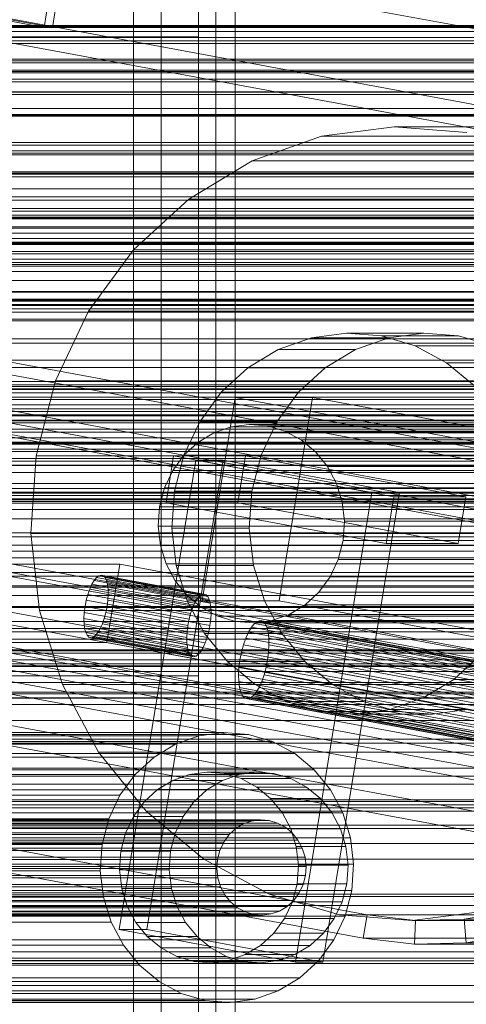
# Model space of a CAD drawing. Header units: millimetres. Extents: x -4395 to 65662, y -65530 to 6847.
# Tile 189 of 256: x -93 to -36, y -35770 to -35646. Entities that reach past the tile are written whole.
import ezdxf

# ---------------------------------------------------------------- set-up
doc = ezdxf.new("R2010")
doc.units = ezdxf.units.MM
for name, color, linetype, lineweight in [('COTAS_O', 1, 'Continuous', 0), ('frontal_C01', 7, 'Continuous', 0), ('frontal_C02', 7, 'Continuous', 0), ('frontal_C03', 7, 'Continuous', 0), ('frontal_C04', 7, 'Continuous', 0), ('frontal_C06', 7, 'Continuous', 0), ('frontal_C07', 7, 'Continuous', 0), ('frontal_mezcladora', 7, 'Continuous', 0)]:
    doc.layers.add(name, color=color, linetype=linetype, lineweight=lineweight)
doc.dimstyles.new('R19_100', dxfattribs={"dimtxt": 250, "dimasz": 150, "dimexe": 150, "dimexo": 80, "dimgap": 100, "dimtad": 1, "dimtih": 1, "dimtoh": 1, "dimdsep": 46, "dimcen": 0.09, "dimadec": 0, "dimazin": 0, "dimtfac": 1, "dimtdec": 4, "dimtofl": 0, "dimtmove": 0, "dimatfit": 3, "dimfxl": 1, "dimtolj": 1, "dimtzin": 0, "dimarcsym": 0})

# ---------------------------------------------------------------- blocks, each defined once
blk = doc.blocks.new('DIM_R33_49')
at = {"layer": 'COTAS_O'}
for p, q in [((-1480, -35300), (-1330, -35255)), ((490, -35300), (340, -35255)), ((-1480, -36000), (-1480, -35300)), ((-1480, -35300), (490, -35300)), ((-1480, -35300), (-1330, -35345)), ((490, -35300), (340, -35345)), ((490, -36000), (490, -35300))]:
    blk.add_line(p, q, dxfattribs=at)
blk.add_text('1970 O', height=250, dxfattribs=at).set_placement((-495, -35200))
blk = doc.blocks.new('DIM_R33_51')
at = {"layer": 'COTAS_O'}
for p, q in [((-1400, -35300), (-1250, -35255)), ((1400, -35300), (1250, -35255)), ((-1400, -36000), (-1400, -35300)), ((-1400, -35300), (1400, -35300)), ((-1400, -35300), (-1250, -35345)), ((1400, -35300), (1250, -35345)), ((1400, -36000), (1400, -35300))]:
    blk.add_line(p, q, dxfattribs=at)
blk.add_text('2800 O', height=250, dxfattribs=at).set_placement((0, -35200))

msp = doc.modelspace()

# ---------------------------------------------------------------- linework, layer by layer
at = {"layer": 'frontal_C01'}
for p, q in [((-70, -35248.325), (-70, -35647.71)), ((-70, -35653.355), (-70, -35253.97)), ((-70, -35328.3), (-70, -35728.153)), ((-70, -35733.798), (-70, -35333.946)), ((-70, -35457.626), (-70, -35857.011)), ((-70, -35862.656), (-70, -35463.271)), ((-70, -35537.601), (-70, -35937.454)), ((-70, -35943.099), (-70, -35543.247)), ((300, -35646.29), (-300, -35646.29)), ((-300, -35646.374), (300, -35646.374)), ((-70, -35647.71), (-100, -35647.71)), ((-70, -35653.355), (-70, -35647.71)), ((300, -35648.522), (-300, -35648.522)), ((450, -35653.355), (-450, -35653.355)), ((-100, -35653.355), (-70, -35653.355)), ((-450, -35654.605), (450, -35654.605)), ((300, -35654.647), (-300, -35654.647)), ((300, -35657.568), (-300, -35657.568)), ((300, -35669.659), (-300, -35669.659)), ((300, -35673.107), (-300, -35673.107)), ((-300, -35673.617), (300, -35673.617)), ((-300, -35676.555), (300, -35676.555)), ((300, -35677.238), (-300, -35677.238)), ((300, -35680.858), (-300, -35680.858)), ((450, -35683.261), (-450, -35683.261)), ((-450, -35691.729), (450, -35691.729)), ((-300, -35696.049), (300, -35696.049)), ((300, -35697.488), (-300, -35697.488)), ((300, -35702.547), (-300, -35702.547)), ((300, -35704.589), (-300, -35704.589)), ((300, -35705.152), (-300, -35705.152)), ((-300, -35707.22), (300, -35707.22)), ((-300, -35712.476), (300, -35712.476)), ((300, -35713.311), (-300, -35713.311)), ((300, -35715.151), (-300, -35715.151)), ((300, -35716.814), (-300, -35716.814)), ((-300, -35719.546), (300, -35719.546)), ((350, -35722.216), (-350, -35722.216)), ((300, -35721.333), (-300, -35721.333)), ((350, -35723.545), (-350, -35723.545)), ((-300, -35722.641), (300, -35722.641)), ((-300, -35724.87), (300, -35724.87)), ((-450, -35725.33), (450, -35725.33)), ((-300, -35726.13), (300, -35726.13)), ((350, -35726.638), (-350, -35726.638)), ((-300, -35726.913), (300, -35726.913)), ((300, -35727.629), (-300, -35727.629)), ((-70, -35728.153), (-100, -35728.153)), ((-70, -35733.798), (-70, -35728.153)), ((350, -35730.425), (-350, -35730.425)), ((-300, -35730.926), (300, -35730.926)), ((300, -35731.772), (-300, -35731.772)), ((450, -35733.798), (-450, -35733.798)), ((-100, -35733.798), (-70, -35733.798)), ((350, -35736.14), (-350, -35736.14)), ((300, -35736.632), (-300, -35736.632)), ((350, -35741.807), (-350, -35741.807)), ((-350, -35749.274), (350, -35749.274)), ((350, -35755.959), (-350, -35755.959)), ((300, -35757.079), (-300, -35757.079)), ((300, -35762.921), (-300, -35762.921)), ((450, -35763.704), (-450, -35763.704)), ((350, -35764.041), (-350, -35764.041))]:
    msp.add_line(p, q, dxfattribs=at)
at = {"layer": 'frontal_C02'}
for p, q in [((-300, -35647.004), (300, -35647.004)), ((300, -35657.64), (-300, -35657.64)), ((300, -35661.317), (-300, -35661.317)), ((-450, -35665.314), (450, -35665.314)), ((-300, -35664.859), (300, -35664.859)), ((-300, -35664.994), (300, -35664.994)), ((300, -35668.247), (-300, -35668.247)), ((300, -35671.636), (-300, -35671.636)), ((450, -35677.236), (-450, -35677.236)), ((300, -35681.386), (-300, -35681.386)), ((300, -35686.287), (-300, -35686.287)), ((300, -35689.345), (-300, -35689.345)), ((-300, -35691.522), (300, -35691.522)), ((300, -35693.056), (-300, -35693.056)), ((300, -35694.546), (-300, -35694.546)), ((-300, -35695.987), (300, -35695.987)), ((-300, -35696.036), (300, -35696.036)), ((300, -35697.083), (-300, -35697.083)), ((450, -35698.723), (-450, -35698.723)), ((300, -35698.179), (-300, -35698.179)), ((300, -35698.876), (-300, -35698.876)), ((-300, -35699.603), (300, -35699.603)), ((300, -35699.9), (-300, -35699.9)), ((-300, -35700.81), (300, -35700.81)), ((300, -35701.629), (-300, -35701.629)), ((-300, -35706.197), (300, -35706.197)), ((-300, -35708.405), (300, -35708.405)), ((-450, -35710.645), (450, -35710.645)), ((300, -35710.168), (-300, -35710.168)), ((300, -35718.036), (-300, -35718.036)), ((300, -35719.429), (-300, -35719.429)), ((-300, -35730.229), (300, -35730.229)), ((300, -35739.779), (-300, -35739.779)), ((-300, -35740.783), (300, -35740.783)), ((300, -35743.764), (-300, -35743.764)), ((-300, -35743.984), (300, -35743.984)), ((-300, -35744.426), (300, -35744.426)), ((300, -35744.772), (-300, -35744.772)), ((-300, -35746.963), (300, -35746.963)), ((300, -35747.401), (-300, -35747.401)), ((-300, -35764.404), (300, -35764.404)), ((-250, -35767.183), (250, -35767.183)), ((300, -35769.257), (-300, -35769.257))]:
    msp.add_line(p, q, dxfattribs=at)
at = {"layer": 'frontal_C03'}
for p, q in [((-1580, -35650.969), (1620, -35650.969)), ((1620, -35654.969), (-1580, -35654.969)), ((-1580, -35726.969), (1620, -35726.969)), ((-1580, -35730.969), (1620, -35730.969))]:
    msp.add_line(p, q, dxfattribs=at)
at = {"layer": 'frontal_C04'}
for p, q in [((-225, -35646.253), (225, -35646.253)), ((225, -35646.496), (-225, -35646.496)), ((-225, -35648.209), (225, -35648.209)), ((225, -35651.879), (-225, -35651.879)), ((225, -35652.066), (-225, -35652.066)), ((-225, -35652.237), (225, -35652.237)), ((225, -35653.033), (-225, -35653.033)), ((225, -35656.709), (-225, -35656.709)), ((-225, -35657.453), (225, -35657.453)), ((-225, -35657.668), (225, -35657.668)), ((225, -35660.98), (-225, -35660.98)), ((225, -35662.05), (-225, -35662.05)), ((225, -35662.36), (-225, -35662.36)), ((-225, -35662.539), (225, -35662.539)), ((225, -35664.689), (-225, -35664.689)), ((-225, -35664.952), (225, -35664.952)), ((-225, -35666.849), (225, -35666.849)), ((225, -35667.833), (-225, -35667.833)), ((225, -35669.291), (-225, -35669.291)), ((225, -35670.148), (-225, -35670.148)), ((225, -35670.41), (-225, -35670.41)), ((225, -35670.417), (-225, -35670.417)), ((-225, -35670.477), (225, -35670.477)), ((-225, -35670.592), (225, -35670.592)), ((225, -35671.787), (-225, -35671.787)), ((225, -35672.417), (-225, -35672.417)), ((225, -35673.559), (-225, -35673.559)), ((-225, -35673.765), (225, -35673.765)), ((225, -35673.851), (-225, -35673.851)), ((-225, -35673.861), (225, -35673.861)), ((225, -35674.713), (-225, -35674.713)), ((-225, -35675), (225, -35675)), ((225, -35675.689), (-225, -35675.689)), ((225, -35676.115), (-225, -35676.115)), ((-225, -35676.366), (225, -35676.366)), ((-225, -35678.392), (225, -35678.392)), ((225, -35679.769), (-225, -35679.769)), ((-225, -35679.84), (225, -35679.84)), ((250, -35681.417), (-250, -35681.417)), ((-225, -35680.71), (225, -35680.71)), ((225, -35681), (-225, -35681)), ((225, -35681.528), (-225, -35681.528)), ((250, -35681.949), (-250, -35681.949)), ((225, -35682.37), (-225, -35682.37)), ((250, -35683.467), (-250, -35683.467)), ((250, -35685.738), (-250, -35685.738)), ((225, -35686.272), (-225, -35686.272)), ((-250, -35688.417), (250, -35688.417)), ((-225, -35688.417), (225, -35688.417)), ((250, -35691.095), (-250, -35691.095)), ((250, -35692), (-250, -35692)), ((250, -35692.533), (-250, -35692.533)), ((225, -35692.112), (-225, -35692.112)), ((250, -35693.366), (-250, -35693.366)), ((250, -35694.05), (-250, -35694.05)), ((250, -35694.884), (-250, -35694.884)), ((250, -35695.417), (-250, -35695.417)), ((250, -35696.321), (-250, -35696.321)), ((225, -35695.305), (-225, -35695.305)), ((-250, -35699), (250, -35699)), ((-225, -35699), (225, -35699)), ((225, -35701.144), (-225, -35701.144)), ((250, -35701.679), (-250, -35701.679)), ((250, -35703.95), (-250, -35703.95)), ((225, -35705.046), (-225, -35705.046)), ((250, -35705.467), (-250, -35705.467)), ((250, -35706), (-250, -35706)), ((225, -35705.888), (-225, -35705.888)), ((225, -35706.417), (-225, -35706.417)), ((225, -35711.728), (-225, -35711.728)), ((225, -35715.63), (-225, -35715.63)), ((225, -35717), (-225, -35717)), ((-350, -35725), (350, -35725)), ((350, -35729), (-350, -35729))]:
    msp.add_line(p, q, dxfattribs=at)
at = {"layer": 'frontal_C06'}
for p, q in [((-1382.276, -35406.782), (-32.276, -35656.782)), ((-32.758, -35659.737), (-1382.758, -35409.737)), ((-89.448, -35646.516), (-1328.578, -35417.047)), ((-1327.536, -35417.047), (-88.406, -35646.516)), ((-9.202, -35651.495), (-1174.417, -35435.714)), ((-1469.857, -35460.817), (9.492, -35734.77)), ((18.175, -35734.77), (-1461.174, -35460.817)), ((-1332.668, -35460.817), (146.681, -35734.77)), ((155.364, -35734.77), (-1323.985, -35460.817)), ((8.53, -35740.682), (-1470.819, -35466.728)), ((-1462.137, -35466.728), (17.212, -35740.682)), ((145.719, -35740.682), (-1333.63, -35466.728)), ((-1324.947, -35466.728), (154.402, -35740.682)), ((-1471.301, -35469.684), (8.048, -35743.638)), ((9.437, -35743.638), (-1469.911, -35469.684)), ((-1398.802, -35508.263), (-48.802, -35758.263)), ((72.758, -35758.263), (-1277.242, -35508.263)), ((-49.284, -35761.218), (-1399.284, -35511.218)), ((-1277.724, -35511.218), (72.276, -35761.218)), ((-800.183, -35567.209), (152.531, -35743.638)), ((153.92, -35743.638), (-798.794, -35567.209)), ((-89.448, -35646.516), (-83.833, -35612.032)), ((-82.791, -35612.032), (-88.406, -35646.516)), ((-88.406, -35646.516), (-89.448, -35646.516)), ((-97.432, -35647.761), (24.128, -35647.761)), ((23.646, -35650.716), (-97.914, -35650.716)), ((-54.52, -35660.213), (-45.397, -35659.015)), ((-45.397, -35659.015), (-36.231, -35659.737)), ((83.109, -35659.015), (-45.397, -35659.015)), ((-63.248, -35663.287), (-54.52, -35660.213)), ((73.986, -35660.213), (-54.52, -35660.213)), ((-71.246, -35668.117), (-63.248, -35663.287)), ((65.258, -35663.287), (-63.248, -35663.287)), ((-78.207, -35674.518), (-71.246, -35668.117)), ((57.26, -35668.117), (-71.246, -35668.117)), ((-83.863, -35682.244), (-78.207, -35674.518)), ((50.299, -35674.518), (-78.207, -35674.518)), ((-87.996, -35690.999), (-83.863, -35682.244)), ((44.644, -35682.244), (-83.863, -35682.244)), ((-55.78, -35685.582), (-51.401, -35685.007)), ((-51.401, -35685.007), (-47.001, -35685.354)), ((-41.677, -35685.007), (-51.401, -35685.007)), ((-47.001, -35685.354), (-42.749, -35686.609)), ((-37.277, -35685.354), (-47.001, -35685.354)), ((-41.677, -35685.007), (-46.055, -35685.582)), ((-37.277, -35685.354), (-41.677, -35685.007)), ((-33.025, -35686.609), (-37.277, -35685.354)), ((-59.97, -35687.058), (-55.78, -35685.582)), ((-46.055, -35685.582), (-55.78, -35685.582)), ((-46.055, -35685.582), (-50.245, -35687.058)), ((-63.809, -35689.376), (-59.97, -35687.058)), ((-50.245, -35687.058), (-59.97, -35687.058)), ((-50.245, -35687.058), (-54.084, -35689.376)), ((-42.749, -35686.609), (-38.809, -35688.725)), ((-33.025, -35686.609), (-42.749, -35686.609)), ((-38.809, -35688.725), (-35.331, -35691.62)), ((-29.084, -35688.725), (-38.809, -35688.725)), ((-67.15, -35692.449), (-63.809, -35689.376)), ((-54.084, -35689.376), (-63.809, -35689.376)), ((-54.084, -35689.376), (-57.425, -35692.449)), ((-90.449, -35700.445), (-87.996, -35690.999)), ((40.51, -35690.999), (-87.996, -35690.999)), ((-69.865, -35696.157), (-67.15, -35692.449)), ((-57.425, -35692.449), (-67.15, -35692.449)), ((-57.425, -35692.449), (-60.14, -35696.157)), ((-69.568, -35718.729), (-65.397, -35693.112)), ((-55.672, -35693.112), (-65.397, -35693.112)), ((-65.397, -35693.112), (-32.136, -35699.271)), ((-59.844, -35718.729), (-55.672, -35693.112)), ((-22.411, -35699.271), (-55.672, -35693.112)), ((-71.849, -35700.359), (-69.865, -35696.157)), ((-60.14, -35696.157), (-69.865, -35696.157)), ((-65.922, -35696.803), (-63.642, -35696.504)), ((-63.642, -35696.504), (-61.35, -35696.684)), ((103.069, -35696.504), (-63.642, -35696.504)), ((-60.14, -35696.157), (-62.124, -35700.359)), ((-70.104, -35698.779), (-68.104, -35697.572)), ((-68.104, -35697.572), (-65.922, -35696.803)), ((98.607, -35697.572), (-68.104, -35697.572)), ((100.789, -35696.803), (-65.922, -35696.803)), ((-61.35, -35696.684), (-59.135, -35697.338)), ((105.361, -35696.684), (-61.35, -35696.684)), ((-59.135, -35697.338), (-57.083, -35698.44)), ((107.576, -35697.338), (-59.135, -35697.338)), ((-71.844, -35700.38), (-70.104, -35698.779)), ((96.607, -35698.779), (-70.104, -35698.779)), ((-57.083, -35698.44), (-55.272, -35699.948)), ((109.628, -35698.44), (-57.083, -35698.44)), ((-55.272, -35699.948), (-53.771, -35701.804)), ((111.439, -35699.948), (-55.272, -35699.948)), ((-91.127, -35710.22), (-90.449, -35700.445)), ((-90.449, -35700.445), (38.057, -35700.445)), ((-79.994, -35760.103), (-70.368, -35700.987)), ((-76.521, -35760.103), (-66.894, -35700.987)), ((-74.102, -35706.386), (-73.139, -35700.474)), ((-73.258, -35702.311), (-71.844, -35700.38)), ((-64.109, -35700.474), (-73.139, -35700.474)), ((-73.139, -35700.474), (-45.422, -35705.607)), ((-73.026, -35704.894), (-71.849, -35700.359)), ((-62.124, -35700.359), (-71.849, -35700.359)), ((94.867, -35700.38), (-71.844, -35700.38)), ((-66.894, -35700.987), (-70.368, -35700.987)), ((-70.368, -35700.987), (-48.193, -35705.094)), ((-44.72, -35705.094), (-66.894, -35700.987)), ((-65.072, -35706.386), (-64.109, -35700.474)), ((-36.391, -35705.607), (-64.109, -35700.474)), ((-62.124, -35700.359), (-63.301, -35704.894)), ((-74.291, -35704.5), (-73.258, -35702.311)), ((93.453, -35702.311), (-73.258, -35702.311)), ((-53.771, -35701.804), (-52.639, -35703.936)), ((112.94, -35701.804), (-53.771, -35701.804)), ((-52.639, -35703.936), (-51.918, -35706.263)), ((114.072, -35703.936), (-52.639, -35703.936)), ((-74.904, -35706.861), (-74.291, -35704.5)), ((92.42, -35704.5), (-74.291, -35704.5)), ((-73.351, -35709.586), (-73.026, -35704.894)), ((-73.026, -35704.894), (-63.301, -35704.894)), ((-63.301, -35704.894), (-63.627, -35709.586)), ((-57.82, -35764.209), (-48.193, -35705.094)), ((-44.72, -35705.094), (-54.347, -35764.209)), ((-48.193, -35705.094), (-44.72, -35705.094)), ((-46.384, -35711.519), (-74.102, -35706.386)), ((-74.102, -35706.386), (-65.072, -35706.386)), ((-65.072, -35706.386), (-37.354, -35711.519)), ((-51.918, -35706.263), (-51.637, -35708.695)), ((114.793, -35706.263), (-51.918, -35706.263)), ((-46.384, -35711.519), (-45.422, -35705.607)), ((-45.422, -35705.607), (-36.391, -35705.607)), ((-36.391, -35705.607), (-37.354, -35711.519)), ((-75.074, -35709.305), (-74.904, -35706.861)), ((-74.904, -35706.861), (91.806, -35706.861)), ((-51.637, -35708.695), (-51.806, -35711.139)), ((115.074, -35708.695), (-51.637, -35708.695)), ((-74.793, -35711.737), (-75.074, -35709.305)), ((91.637, -35709.305), (-75.074, -35709.305)), ((-72.812, -35714.255), (-73.351, -35709.586)), ((-63.627, -35709.586), (-73.351, -35709.586)), ((-63.627, -35709.586), (-63.087, -35714.255)), ((-90.003, -35719.948), (-91.127, -35710.22)), ((37.38, -35710.22), (-91.127, -35710.22)), ((-51.806, -35711.139), (-52.42, -35713.5)), ((114.904, -35711.139), (-51.806, -35711.139)), ((-74.072, -35714.064), (-74.793, -35711.737)), ((91.918, -35711.737), (-74.793, -35711.737)), ((-37.354, -35711.519), (-46.384, -35711.519)), ((-52.42, -35713.5), (-53.453, -35715.689)), ((114.291, -35713.5), (-52.42, -35713.5)), ((-79.927, -35714.109), (-99.377, -35714.109)), ((-99.377, -35714.109), (-16.224, -35729.508)), ((-81.532, -35723.962), (-79.927, -35714.109)), ((3.226, -35729.508), (-79.927, -35714.109)), ((-72.94, -35716.196), (-74.072, -35714.064)), ((92.639, -35714.064), (-74.072, -35714.064)), ((-71.429, -35718.723), (-72.812, -35714.255)), ((-63.087, -35714.255), (-72.812, -35714.255)), ((-63.087, -35714.255), (-61.704, -35718.723)), ((-83.431, -35716.632), (-83.141, -35716.142)), ((-83.141, -35716.142), (-82.841, -35715.778)), ((-70.206, -35718.537), (-83.141, -35716.142)), ((-82.841, -35715.778), (-82.544, -35715.553)), ((-69.906, -35718.173), (-82.841, -35715.778)), ((-82.544, -35715.553), (-82.261, -35715.478)), ((-69.609, -35717.949), (-82.544, -35715.553)), ((-82.261, -35715.478), (-82.002, -35715.553)), ((-69.326, -35717.873), (-82.261, -35715.478)), ((-82.002, -35715.553), (-81.778, -35715.778)), ((-69.067, -35717.949), (-82.002, -35715.553)), ((-81.778, -35715.778), (-81.597, -35716.142)), ((-68.843, -35718.173), (-81.778, -35715.778)), ((-81.597, -35716.142), (-81.466, -35716.632)), ((-68.662, -35718.537), (-81.597, -35716.142)), ((-71.439, -35718.052), (-72.94, -35716.196)), ((93.771, -35716.196), (-72.94, -35716.196)), ((-53.453, -35715.689), (-54.867, -35717.62)), ((113.258, -35715.689), (-53.453, -35715.689)), ((-83.94, -35717.911), (-83.701, -35717.229)), ((-83.701, -35717.229), (-83.431, -35716.632)), ((-70.766, -35719.625), (-83.701, -35717.229)), ((-70.496, -35719.027), (-83.431, -35716.632)), ((-81.466, -35716.632), (-81.391, -35717.229)), ((-68.531, -35719.027), (-81.466, -35716.632)), ((-81.391, -35717.229), (-81.373, -35717.911)), ((-68.456, -35719.625), (-81.391, -35717.229)), ((-84.292, -35719.419), (-84.14, -35718.65)), ((-84.14, -35718.65), (-83.94, -35717.911)), ((-71.205, -35721.045), (-84.14, -35718.65)), ((-71.005, -35720.306), (-83.94, -35717.911)), ((-81.415, -35718.65), (-81.513, -35719.419)), ((-81.373, -35717.911), (-81.415, -35718.65)), ((-68.48, -35721.045), (-81.415, -35718.65)), ((-68.438, -35720.306), (-81.373, -35717.911)), ((-69.628, -35719.56), (-71.439, -35718.052)), ((95.272, -35718.052), (-71.439, -35718.052)), ((-69.254, -35722.817), (-71.429, -35718.723)), ((-61.704, -35718.723), (-71.429, -35718.723)), ((-70.206, -35718.537), (-70.496, -35719.027)), ((-69.906, -35718.173), (-70.206, -35718.537)), ((-69.609, -35717.949), (-69.906, -35718.173)), ((-69.326, -35717.873), (-69.609, -35717.949)), ((-36.307, -35724.888), (-69.568, -35718.729)), ((-69.568, -35718.729), (-59.844, -35718.729)), ((-69.067, -35717.949), (-69.326, -35717.873)), ((-68.843, -35718.173), (-69.067, -35717.949)), ((-68.662, -35718.537), (-68.843, -35718.173)), ((-68.531, -35719.027), (-68.662, -35718.537)), ((-61.704, -35718.723), (-59.53, -35722.817)), ((-59.844, -35718.729), (-26.583, -35724.888)), ((-54.867, -35717.62), (-56.607, -35719.221)), ((111.844, -35717.62), (-54.867, -35717.62)), ((-87.121, -35729.256), (-90.003, -35719.948)), ((38.504, -35719.948), (-90.003, -35719.948)), ((-84.39, -35720.188), (-84.292, -35719.419)), ((-84.292, -35719.419), (-71.357, -35721.814)), ((-81.513, -35719.419), (-81.665, -35720.188)), ((-68.578, -35721.814), (-81.513, -35719.419)), ((-70.766, -35719.625), (-71.005, -35720.306)), ((-70.496, -35719.027), (-70.766, -35719.625)), ((-67.576, -35720.662), (-69.628, -35719.56)), ((97.083, -35719.56), (-69.628, -35719.56)), ((-68.456, -35719.625), (-68.531, -35719.027)), ((-68.438, -35720.306), (-68.456, -35719.625)), ((-56.607, -35719.221), (-58.607, -35720.428)), ((110.104, -35719.221), (-56.607, -35719.221)), ((-135.801, -35721.059), (21.265, -35750.145)), ((35.158, -35750.145), (-121.909, -35721.059)), ((-84.431, -35720.927), (-84.39, -35720.188)), ((-84.414, -35721.608), (-84.431, -35720.927)), ((-71.497, -35723.322), (-84.431, -35720.927)), ((-71.455, -35722.583), (-84.39, -35720.188)), ((-81.864, -35720.927), (-82.104, -35721.608)), ((-81.665, -35720.188), (-81.864, -35720.927)), ((-68.93, -35723.322), (-81.864, -35720.927)), ((-68.73, -35722.583), (-81.665, -35720.188)), ((-71.205, -35721.045), (-71.357, -35721.814)), ((-71.005, -35720.306), (-71.205, -35721.045)), ((-68.578, -35721.814), (-68.48, -35721.045)), ((-68.48, -35721.045), (-68.438, -35720.306)), ((-65.361, -35721.316), (-67.576, -35720.662)), ((99.135, -35720.662), (-67.576, -35720.662)), ((-63.069, -35721.496), (-65.361, -35721.316)), ((101.35, -35721.316), (-65.361, -35721.316)), ((-60.789, -35721.197), (-63.069, -35721.496)), ((-62.981, -35721.587), (-62.609, -35721.307)), ((-62.609, -35721.307), (-62.255, -35721.212)), ((48.261, -35741.839), (-62.609, -35721.307)), ((-62.255, -35721.212), (-61.932, -35721.307)), ((48.615, -35741.744), (-62.255, -35721.212)), ((-61.932, -35721.307), (-61.652, -35721.587)), ((48.939, -35741.839), (-61.932, -35721.307)), ((-58.607, -35720.428), (-60.789, -35721.197)), ((105.922, -35721.197), (-60.789, -35721.197)), ((108.104, -35720.428), (-58.607, -35720.428)), ((-84.339, -35722.205), (-84.414, -35721.608)), ((-71.479, -35724.004), (-84.414, -35721.608)), ((-84.208, -35722.696), (-84.339, -35722.205)), ((-71.404, -35724.601), (-84.339, -35722.205)), ((-82.374, -35722.205), (-82.664, -35722.696)), ((-82.104, -35721.608), (-82.374, -35722.205)), ((-69.439, -35724.601), (-82.374, -35722.205)), ((-69.169, -35724.004), (-82.104, -35721.608)), ((-71.357, -35721.814), (-71.455, -35722.583)), ((-68.73, -35722.583), (-68.578, -35721.814)), ((-63.718, -35722.655), (-63.355, -35722.043)), ((-63.355, -35722.043), (-62.981, -35721.587)), ((47.515, -35742.574), (-63.355, -35722.043)), ((103.642, -35721.496), (-63.069, -35721.496)), ((47.89, -35742.119), (-62.981, -35721.587)), ((-61.652, -35721.587), (-61.426, -35722.043)), ((49.219, -35742.119), (-61.652, -35721.587)), ((-61.426, -35722.043), (-61.262, -35722.655)), ((49.445, -35742.574), (-61.426, -35722.043)), ((-84.027, -35723.06), (-84.208, -35722.696)), ((-71.273, -35725.091), (-84.208, -35722.696)), ((-83.803, -35723.284), (-84.027, -35723.06)), ((-71.092, -35725.455), (-84.027, -35723.06)), ((-83.544, -35723.36), (-83.803, -35723.284)), ((-70.868, -35725.679), (-83.803, -35723.284)), ((-83.261, -35723.284), (-83.544, -35723.36)), ((-70.609, -35725.755), (-83.544, -35723.36)), ((-82.964, -35723.06), (-83.261, -35723.284)), ((-70.326, -35725.679), (-83.261, -35723.284)), ((-82.664, -35722.696), (-82.964, -35723.06)), ((-70.029, -35725.455), (-82.964, -35723.06)), ((-69.729, -35725.091), (-82.664, -35722.696)), ((-71.455, -35722.583), (-71.497, -35723.322)), ((-71.497, -35723.322), (-71.479, -35724.004)), ((-66.373, -35726.38), (-69.254, -35722.817)), ((-59.53, -35722.817), (-69.254, -35722.817)), ((-69.169, -35724.004), (-68.93, -35723.322)), ((-68.93, -35723.322), (-68.73, -35722.583)), ((-64.355, -35724.253), (-64.056, -35723.402)), ((-64.056, -35723.402), (-63.718, -35722.655)), ((46.815, -35743.933), (-64.056, -35723.402)), ((47.152, -35743.187), (-63.718, -35722.655)), ((-61.262, -35722.655), (-61.168, -35723.402)), ((49.608, -35743.187), (-61.262, -35722.655)), ((-61.168, -35723.402), (-61.146, -35724.253)), ((49.703, -35743.933), (-61.168, -35723.402)), ((-59.53, -35722.817), (-56.648, -35726.38)), ((-17.828, -35739.36), (-100.981, -35723.962)), ((-100.981, -35723.962), (-81.532, -35723.962)), ((-81.532, -35723.962), (1.621, -35739.36)), ((-71.479, -35724.004), (-71.404, -35724.601)), ((-71.404, -35724.601), (-71.273, -35725.091)), ((-69.729, -35725.091), (-69.439, -35724.601)), ((-69.439, -35724.601), (-69.169, -35724.004)), ((-64.604, -35725.178), (-64.355, -35724.253)), ((46.516, -35744.785), (-64.355, -35724.253)), ((-61.146, -35724.253), (-61.198, -35725.178)), ((49.724, -35744.785), (-61.146, -35724.253)), ((-71.273, -35725.091), (-71.092, -35725.455)), ((-71.092, -35725.455), (-70.868, -35725.679)), ((-70.868, -35725.679), (-70.609, -35725.755)), ((-70.609, -35725.755), (-70.326, -35725.679)), ((-70.326, -35725.679), (-70.029, -35725.455)), ((-70.029, -35725.455), (-69.729, -35725.091)), ((-64.917, -35727.1), (-64.794, -35726.139)), ((-64.794, -35726.139), (-64.604, -35725.178)), ((-64.794, -35726.139), (46.076, -35746.67)), ((46.266, -35745.709), (-64.604, -35725.178)), ((-61.321, -35726.139), (-61.511, -35727.1)), ((-61.198, -35725.178), (-61.321, -35726.139)), ((49.55, -35746.67), (-61.321, -35726.139)), ((49.673, -35745.709), (-61.198, -35725.178)), ((-34.554, -35725.551), (-37.896, -35728.624)), ((-62.895, -35729.275), (-66.373, -35726.38)), ((-56.648, -35726.38), (-66.373, -35726.38)), ((-64.969, -35728.024), (-64.917, -35727.1)), ((45.953, -35747.631), (-64.917, -35727.1)), ((-61.511, -35727.1), (-61.76, -35728.024)), ((49.36, -35747.631), (-61.511, -35727.1)), ((-56.648, -35726.38), (-53.171, -35729.275)), ((-64.947, -35728.876), (-64.969, -35728.024)), ((45.902, -35748.555), (-64.969, -35728.024)), ((-61.76, -35728.024), (-62.059, -35728.876)), ((49.11, -35748.555), (-61.76, -35728.024)), ((-37.896, -35728.624), (-41.735, -35730.942)), ((-28.171, -35728.624), (-37.896, -35728.624)), ((19.982, -35758.027), (-137.085, -35728.941)), ((-123.192, -35728.941), (33.874, -35758.027)), ((-82.591, -35737.785), (-87.121, -35729.256)), ((41.386, -35729.256), (-87.121, -35729.256)), ((-64.853, -35729.622), (-64.947, -35728.876)), ((45.923, -35749.407), (-64.947, -35728.876)), ((-64.689, -35730.235), (-64.853, -35729.622)), ((46.018, -35750.154), (-64.853, -35729.622)), ((-58.955, -35731.391), (-62.895, -35729.275)), ((-53.171, -35729.275), (-62.895, -35729.275)), ((-62.397, -35729.622), (-62.76, -35730.235)), ((-62.059, -35728.876), (-62.397, -35729.622)), ((48.474, -35750.154), (-62.397, -35729.622)), ((48.811, -35749.407), (-62.059, -35728.876)), ((-53.171, -35729.275), (-49.23, -35731.391)), ((-64.463, -35730.69), (-64.689, -35730.235)), ((46.181, -35750.766), (-64.689, -35730.235)), ((-64.183, -35730.97), (-64.463, -35730.69)), ((46.407, -35751.221), (-64.463, -35730.69)), ((-63.86, -35731.065), (-64.183, -35730.97)), ((46.687, -35751.502), (-64.183, -35730.97)), ((-63.505, -35730.97), (-63.86, -35731.065)), ((47.011, -35751.596), (-63.86, -35731.065)), ((-63.134, -35730.69), (-63.505, -35730.97)), ((47.365, -35751.502), (-63.505, -35730.97)), ((-62.76, -35730.235), (-63.134, -35730.69)), ((47.736, -35751.221), (-63.134, -35730.69)), ((48.111, -35750.766), (-62.76, -35730.235)), ((-41.735, -35730.942), (-45.924, -35732.418)), ((-32.01, -35730.942), (-41.735, -35730.942)), ((-54.703, -35732.646), (-58.955, -35731.391)), ((-49.23, -35731.391), (-58.955, -35731.391)), ((-45.924, -35732.418), (-50.303, -35732.993)), ((-49.23, -35731.391), (-44.978, -35732.646)), ((-36.199, -35732.418), (-45.924, -35732.418)), ((-40.578, -35732.993), (-36.199, -35732.418)), ((-50.303, -35732.993), (-54.703, -35732.646)), ((-44.978, -35732.646), (-54.703, -35732.646)), ((-40.578, -35732.993), (-50.303, -35732.993)), ((-44.978, -35732.646), (-40.578, -35732.993)), ((-69.925, -35735.716), (-196.695, -35735.716)), ((-66.824, -35735.308), (-193.593, -35735.308)), ((-63.707, -35735.554), (-190.477, -35735.554)), ((-69.925, -35735.716), (-72.893, -35736.761)), ((-66.824, -35735.308), (-69.925, -35735.716)), ((-63.707, -35735.554), (-66.824, -35735.308)), ((-60.695, -35736.443), (-63.707, -35735.554)), ((-72.893, -35736.761), (-199.662, -35736.761)), ((-60.695, -35736.443), (-187.465, -35736.443)), ((-72.893, -35736.761), (-75.612, -35738.403)), ((-57.904, -35737.942), (-60.695, -35736.443)), ((-75.612, -35738.403), (-202.382, -35738.403)), ((-57.904, -35737.942), (-184.674, -35737.942)), ((-76.589, -35745.208), (-82.591, -35737.785)), ((45.915, -35737.785), (-82.591, -35737.785)), ((-75.612, -35738.403), (-77.979, -35740.579)), ((-55.44, -35739.993), (-57.904, -35737.942)), ((-77.979, -35740.579), (-204.748, -35740.579)), ((-55.44, -35739.993), (-182.21, -35739.993)), ((-77.979, -35740.579), (-79.902, -35743.206)), ((-73.251, -35741.332), (-71.156, -35740.595)), ((-71.156, -35740.595), (-68.967, -35740.307)), ((-64.904, -35740.595), (-71.156, -35740.595)), ((-68.967, -35740.307), (-66.767, -35740.48)), ((-62.715, -35740.307), (-68.967, -35740.307)), ((-64.904, -35740.595), (-66.999, -35741.332)), ((-66.767, -35740.48), (-64.641, -35741.108)), ((-60.515, -35740.48), (-66.767, -35740.48)), ((-62.715, -35740.307), (-64.904, -35740.595)), ((-64.641, -35741.108), (-62.67, -35742.166)), ((-58.389, -35741.108), (-64.641, -35741.108)), ((-60.515, -35740.48), (-62.715, -35740.307)), ((-58.389, -35741.108), (-60.515, -35740.48)), ((-56.419, -35742.166), (-58.389, -35741.108)), ((-53.399, -35742.516), (-55.44, -35739.993)), ((-75.17, -35742.491), (-73.251, -35741.332)), ((-66.999, -35741.332), (-73.251, -35741.332)), ((-66.999, -35741.332), (-68.919, -35742.491)), ((-62.67, -35742.166), (-60.932, -35743.613)), ((-56.419, -35742.166), (-62.67, -35742.166)), ((-54.68, -35743.613), (-56.419, -35742.166)), ((-79.902, -35743.206), (-206.671, -35743.206)), ((-53.399, -35742.516), (-180.169, -35742.516)), ((-79.902, -35743.206), (-81.307, -35746.183)), ((-76.841, -35744.028), (-75.17, -35742.491)), ((-68.919, -35742.491), (-75.17, -35742.491)), ((-68.919, -35742.491), (-70.589, -35744.028)), ((-60.932, -35743.613), (-59.491, -35745.395)), ((-54.68, -35743.613), (-60.932, -35743.613)), ((-53.239, -35745.395), (-54.68, -35743.613)), ((-51.859, -35745.416), (-53.399, -35742.516)), ((-78.198, -35745.882), (-76.841, -35744.028)), ((-70.589, -35744.028), (-76.841, -35744.028)), ((-70.589, -35744.028), (-71.947, -35745.882)), ((-51.859, -35745.416), (-178.629, -35745.416)), ((-79.19, -35747.983), (-78.198, -35745.882)), ((-71.947, -35745.882), (-78.198, -35745.882)), ((-69.343, -35751.239), (-76.589, -35745.208)), ((51.918, -35745.208), (-76.589, -35745.208)), ((-71.947, -35745.882), (-72.939, -35747.983)), ((-59.491, -35745.395), (-58.404, -35747.442)), ((-53.239, -35745.395), (-59.491, -35745.395)), ((-52.152, -35747.442), (-53.239, -35745.395)), ((-50.88, -35748.581), (-51.859, -35745.416)), ((-81.307, -35746.183), (-208.077, -35746.183)), ((-64.372, -35746.818), (-199.825, -35746.818)), ((-63.325, -35746.449), (-198.778, -35746.449)), ((-62.23, -35746.305), (-197.683, -35746.305)), ((-61.13, -35746.392), (-196.583, -35746.392)), ((-60.067, -35746.706), (-195.52, -35746.706)), ((-59.082, -35747.235), (-194.535, -35747.235)), ((-81.307, -35746.183), (-82.141, -35749.395)), ((-64.372, -35746.818), (-65.332, -35747.397)), ((-63.325, -35746.449), (-64.372, -35746.818)), ((-62.23, -35746.305), (-63.325, -35746.449)), ((-61.13, -35746.392), (-62.23, -35746.305)), ((-60.067, -35746.706), (-61.13, -35746.392)), ((-59.082, -35747.235), (-60.067, -35746.706)), ((-58.213, -35747.958), (-59.082, -35747.235)), ((-66.167, -35748.165), (-201.62, -35748.165)), ((-65.332, -35747.397), (-200.785, -35747.397)), ((-58.213, -35747.958), (-193.665, -35747.958)), ((-50.88, -35748.581), (-177.649, -35748.581)), ((-79.779, -35750.25), (-79.19, -35747.983)), ((-72.939, -35747.983), (-79.19, -35747.983)), ((-72.939, -35747.983), (-73.527, -35750.25)), ((-66.167, -35748.165), (-66.846, -35749.093)), ((-65.332, -35747.397), (-66.167, -35748.165)), ((-58.404, -35747.442), (-57.712, -35749.676)), ((-52.152, -35747.442), (-58.404, -35747.442)), ((-57.492, -35748.849), (-58.213, -35747.958)), ((-51.46, -35749.676), (-52.152, -35747.442)), ((-50.497, -35751.888), (-50.88, -35748.581)), ((-208.911, -35749.395), (-82.141, -35749.395)), ((-66.846, -35749.093), (-202.299, -35749.093)), ((-57.492, -35748.849), (-192.945, -35748.849)), ((-82.141, -35749.395), (-82.371, -35752.718)), ((-66.846, -35749.093), (-67.342, -35750.143)), ((-57.712, -35749.676), (-57.442, -35752.01)), ((-51.46, -35749.676), (-57.712, -35749.676)), ((-56.949, -35749.873), (-57.492, -35748.849)), ((-51.191, -35752.01), (-51.46, -35749.676)), ((-67.342, -35750.143), (-202.795, -35750.143)), ((-56.949, -35749.873), (-192.402, -35749.873)), ((-56.603, -35750.99), (-192.056, -35750.99)), ((-79.942, -35752.596), (-79.779, -35750.25)), ((-79.779, -35750.25), (-73.527, -35750.25)), ((-73.527, -35750.25), (-73.69, -35752.596)), ((-67.342, -35750.143), (-67.637, -35751.277)), ((-56.603, -35750.99), (-56.949, -35749.873)), ((-56.468, -35752.157), (-56.603, -35750.99)), ((-203.089, -35751.277), (-67.637, -35751.277)), ((-56.468, -35752.157), (-191.921, -35752.157)), ((-50.497, -35751.888), (-177.267, -35751.888)), ((-61.134, -35755.647), (-69.343, -35751.239)), ((59.163, -35751.239), (-69.343, -35751.239)), ((-67.637, -35751.277), (-67.718, -35752.45)), ((-57.442, -35752.01), (-57.605, -35754.356)), ((-51.191, -35752.01), (-57.442, -35752.01)), ((-56.55, -35753.33), (-56.468, -35752.157)), ((-51.353, -35754.356), (-51.191, -35752.01)), ((-50.728, -35755.212), (-50.497, -35751.888)), ((-82.371, -35752.718), (-209.141, -35752.718)), ((-67.718, -35752.45), (-203.17, -35752.45)), ((-56.55, -35753.33), (-192.002, -35753.33)), ((-82.371, -35752.718), (-81.989, -35756.026)), ((-79.672, -35754.931), (-79.942, -35752.596)), ((-73.69, -35752.596), (-79.942, -35752.596)), ((-73.69, -35752.596), (-73.42, -35754.931)), ((-67.718, -35752.45), (-67.583, -35753.617)), ((-56.844, -35754.463), (-56.55, -35753.33)), ((-67.583, -35753.617), (-203.036, -35753.617)), ((-67.237, -35754.734), (-202.69, -35754.734)), ((-56.844, -35754.463), (-192.296, -35754.463)), ((-67.583, -35753.617), (-67.237, -35754.734)), ((-67.237, -35754.734), (-66.694, -35755.758)), ((-57.605, -35754.356), (-58.194, -35756.624)), ((-51.353, -35754.356), (-57.605, -35754.356)), ((-57.34, -35755.514), (-56.844, -35754.463)), ((-51.942, -35756.624), (-51.353, -35754.356)), ((-81.989, -35756.026), (-208.759, -35756.026)), ((-66.694, -35755.758), (-202.146, -35755.758)), ((-57.34, -35755.514), (-192.792, -35755.514)), ((-50.728, -35755.212), (-177.498, -35755.212)), ((-81.989, -35756.026), (-81.009, -35759.19)), ((-78.98, -35757.165), (-79.672, -35754.931)), ((-73.42, -35754.931), (-79.672, -35754.931)), ((-73.42, -35754.931), (-72.729, -35757.165)), ((-66.694, -35755.758), (-65.973, -35756.648)), ((-52.275, -35758.263), (-61.134, -35755.647)), ((67.373, -35755.647), (-61.134, -35755.647)), ((-58.019, -35756.441), (-57.34, -35755.514)), ((-51.562, -35758.424), (-50.728, -35755.212)), ((-65.973, -35756.648), (-201.426, -35756.648)), ((-58.854, -35757.209), (-194.306, -35757.209)), ((-58.019, -35756.441), (-193.471, -35756.441)), ((-77.893, -35759.212), (-78.98, -35757.165)), ((-72.729, -35757.165), (-78.98, -35757.165)), ((-72.729, -35757.165), (-71.642, -35759.212)), ((-65.973, -35756.648), (-65.104, -35757.372)), ((-59.814, -35757.789), (-58.854, -35757.209)), ((-58.194, -35756.624), (-59.186, -35758.725)), ((-58.854, -35757.209), (-58.019, -35756.441)), ((-51.942, -35756.624), (-58.194, -35756.624)), ((-52.934, -35758.725), (-51.942, -35756.624)), ((-65.104, -35757.372), (-200.556, -35757.372)), ((-64.119, -35757.901), (-199.571, -35757.901)), ((-63.056, -35758.215), (-198.508, -35758.215)), ((-61.956, -35758.302), (-197.408, -35758.302)), ((-60.861, -35758.158), (-196.314, -35758.158)), ((-59.814, -35757.789), (-195.266, -35757.789)), ((-51.562, -35758.424), (-178.331, -35758.424)), ((-65.104, -35757.372), (-64.119, -35757.901)), ((-64.119, -35757.901), (-63.056, -35758.215)), ((-63.056, -35758.215), (-61.956, -35758.302)), ((-61.956, -35758.302), (-60.861, -35758.158)), ((-60.861, -35758.158), (-59.814, -35757.789)), ((-52.967, -35761.4), (-51.562, -35758.424)), ((-43.109, -35758.985), (-52.275, -35758.263)), ((76.231, -35758.263), (-52.275, -35758.263)), ((-49.284, -35761.218), (-48.802, -35758.263)), ((-48.802, -35758.263), (72.758, -35758.263)), ((-48.802, -35758.263), (-42.704, -35758.958)), ((-33.986, -35757.787), (-43.109, -35758.985)), ((-36.573, -35758.798), (-30.513, -35757.787)), ((-81.009, -35759.19), (-207.779, -35759.19)), ((-81.009, -35759.19), (-79.469, -35762.09)), ((-76.453, -35760.993), (-77.893, -35759.212)), ((-71.642, -35759.212), (-77.893, -35759.212)), ((-71.642, -35759.212), (-70.201, -35760.993)), ((-59.186, -35758.725), (-60.543, -35760.579)), ((-52.934, -35758.725), (-59.186, -35758.725)), ((-54.291, -35760.579), (-52.934, -35758.725)), ((85.397, -35758.985), (-43.109, -35758.985)), ((-42.819, -35761.955), (-42.704, -35758.958)), ((-42.704, -35758.958), (-36.573, -35758.798)), ((-42.704, -35758.958), (78.856, -35758.958)), ((-36.32, -35761.786), (-36.573, -35758.798)), ((-36.573, -35758.798), (84.988, -35758.798)), ((-57.82, -35764.209), (-79.994, -35760.103)), ((-79.994, -35760.103), (-76.521, -35760.103)), ((-76.521, -35760.103), (-54.347, -35764.209)), ((-74.714, -35762.441), (-76.453, -35760.993)), ((-70.201, -35760.993), (-76.453, -35760.993)), ((-70.201, -35760.993), (-68.462, -35762.441)), ((-60.543, -35760.579), (-62.214, -35762.115)), ((-54.291, -35760.579), (-60.543, -35760.579)), ((-55.962, -35762.115), (-54.291, -35760.579)), ((-29.897, -35760.714), (-36.32, -35761.786)), ((-79.469, -35762.09), (-206.239, -35762.09)), ((-52.967, -35761.4), (-179.737, -35761.4)), ((-79.469, -35762.09), (-77.429, -35764.614)), ((-62.214, -35762.115), (-64.133, -35763.275)), ((-55.962, -35762.115), (-62.214, -35762.115)), ((-57.882, -35763.275), (-55.962, -35762.115)), ((-54.89, -35764.027), (-52.967, -35761.4)), ((72.276, -35761.218), (-49.284, -35761.218)), ((-42.819, -35761.955), (-49.284, -35761.218)), ((-36.32, -35761.786), (-42.819, -35761.955)), ((78.741, -35761.955), (-42.819, -35761.955)), ((85.24, -35761.786), (-36.32, -35761.786)), ((-72.743, -35763.499), (-74.714, -35762.441)), ((-68.462, -35762.441), (-74.714, -35762.441)), ((-68.462, -35762.441), (-66.492, -35763.499)), ((-64.133, -35763.275), (-66.228, -35764.012)), ((-57.882, -35763.275), (-64.133, -35763.275)), ((-59.976, -35764.012), (-57.882, -35763.275)), ((-77.429, -35764.614), (-204.198, -35764.614)), ((-54.89, -35764.027), (-181.66, -35764.027)), ((-77.429, -35764.614), (-74.965, -35766.665)), ((-70.617, -35764.126), (-72.743, -35763.499)), ((-66.492, -35763.499), (-72.743, -35763.499)), ((-68.417, -35764.3), (-70.617, -35764.126)), ((-64.366, -35764.126), (-70.617, -35764.126)), ((-66.228, -35764.012), (-68.417, -35764.3)), ((-62.166, -35764.3), (-68.417, -35764.3)), ((-66.492, -35763.499), (-64.366, -35764.126)), ((-59.976, -35764.012), (-66.228, -35764.012)), ((-64.366, -35764.126), (-62.166, -35764.3)), ((-62.166, -35764.3), (-59.976, -35764.012)), ((-54.347, -35764.209), (-57.82, -35764.209)), ((-57.257, -35766.204), (-54.89, -35764.027)), ((-74.965, -35766.665), (-201.735, -35766.665)), ((-57.257, -35766.204), (-184.027, -35766.204)), ((-74.965, -35766.665), (-72.174, -35768.163)), ((-59.976, -35767.846), (-57.257, -35766.204)), ((-72.174, -35768.163), (-198.944, -35768.163)), ((-59.976, -35767.846), (-186.746, -35767.846)), ((-72.174, -35768.163), (-69.162, -35769.053)), ((-62.944, -35768.891), (-59.976, -35767.846)), ((-69.162, -35769.053), (-195.932, -35769.053)), ((-66.045, -35769.298), (-192.815, -35769.298)), ((-62.944, -35768.891), (-189.713, -35768.891)), ((-69.162, -35769.053), (-66.045, -35769.298)), ((-66.045, -35769.298), (-62.944, -35768.891))]:
    msp.add_line(p, q, dxfattribs=at)
at = {"layer": 'frontal_C07'}
for p, q in [((-78.193, -35988), (-78.193, -34013.117)), ((-74.72, -34013.117), (-74.72, -35988)), ((-67.832, -35988), (-67.832, -34013.117)), ((-65.395, -34013.117), (-65.395, -35988))]:
    msp.add_line(p, q, dxfattribs=at)
at = {"layer": 'frontal_mezcladora'}
msp.add_line((-750, -35650.5), (750, -35650.5), dxfattribs=at)

# ---------------------------------------------------------------- dimensions: what is measured, and where the dimension line sits
at = {"layer": 'COTAS_O'}
for p1, p2, picture, middle in [((-1480, -36000), (490, -36000), 'DIM_R33_49', (-495, -35300)), ((-1400, -36000), (1400, -36000), 'DIM_R33_51', (0, -35300))]:
    dim = msp.add_aligned_dim(p1=p1, p2=p2, distance=700, text='<> O', dimstyle='R19_100', dxfattribs=at)
    dim.commit()
    dim.dimension.update_dxf_attribs({"geometry": picture, "text_midpoint": middle})

doc.saveas('drawing.dxf')
